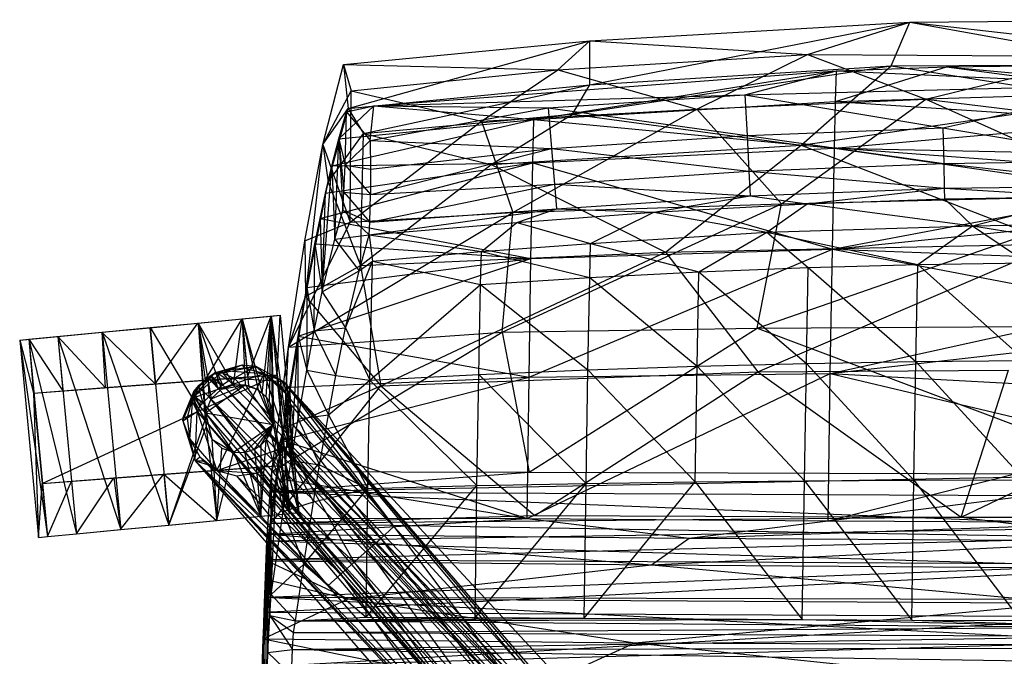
# Model space of a CAD drawing. Header units: inches. Extents: x -13.8 to 13.8, y -14.8 to 12.9.
# Tile 6 of 8: x -10.6 to -1, y 6.6 to 12.9. Entities that reach past the tile are written whole.
import ezdxf

# ---------------------------------------------------------------- set-up
doc = ezdxf.new("R2010")
doc.units = ezdxf.units.IN
doc.layers.get('0').update_dxf_attribs({"true_color": 0xc2ced6})

msp = doc.modelspace()

# ---------------------------------------------------------------- linework, layer by layer
at = {"color": 8, "true_color": 0x8c8177}
for p, q in [((-5.0146, 12.2251), (-1.8859, 12.839)), ((-5.0128, 12.6576), (-1.8859, 12.839)), ((-2.8844, 12.5228), (-1.8859, 12.839)), ((-2.0691, 12.4119), (-1.8859, 12.839)), ((-1.8859, 12.839), (1.3635, 12.8636)), ((-1.8859, 12.839), (-0.0228, 12.5066)), ((-1.8859, 12.839), (1.692, 12.4288)), ((-7.4221, 12.4243), (-5.0128, 12.6576)), ((-7.3777, 11.9949), (-5.0128, 12.6576)), ((-5.3264, 12.3747), (-5.0128, 12.6576)), ((-5.0146, 12.2251), (-5.0128, 12.6576)), ((-5.0128, 12.6576), (-2.8844, 12.5228)), ((-5.3264, 12.3747), (-2.8844, 12.5228)), ((-3.967, 11.9886), (-2.8844, 12.5228)), ((-2.8844, 12.5228), (-1.7278, 12.0862)), ((-2.8844, 12.5228), (-0.0228, 12.5066)), ((-7.6241, 11.6421), (-7.4221, 12.4243)), ((-7.4221, 12.4243), (-7.3777, 11.9949)), ((-7.4221, 12.4243), (-7.346, 12.1672)), ((-7.4221, 12.4243), (-5.3264, 12.3747)), ((-2.0691, 12.4119), (1.692, 12.4288)), ((-1.7278, 12.0862), (-0.0228, 12.5066)), ((-1.527, 12.4026), (0.3536, 12.4286)), ((-7.346, 12.1672), (-5.3264, 12.3747)), ((-7.1256, 12.0218), (-2.6023, 12.3639)), ((-6.0723, 11.8714), (-5.3264, 12.3747)), ((-5.56, 11.8889), (-2.6023, 12.3639)), ((-5.3264, 12.3747), (-3.967, 11.9886)), ((-5.182, 11.9401), (-2.0691, 12.4119)), ((-5.0146, 12.2251), (-2.0691, 12.4119)), ((-3.498, 12.1287), (-2.6023, 12.3639)), ((-2.9478, 11.6364), (-2.0691, 12.4119)), ((-2.6114, 12.0625), (-1.527, 12.4026)), ((-2.6114, 12.0625), (-2.6023, 12.3639)), ((-2.6023, 12.3639), (-1.527, 12.4026)), ((-2.6023, 12.3639), (0.3535, 12.2284)), ((-2.0691, 12.4119), (0.0609, 12.076)), ((-1.527, 12.4026), (0.3448, 12.1523)), ((-1.527, 12.4026), (0.3535, 12.2284)), ((-3.498, 12.1287), (0.3535, 12.2284)), ((-1.563, 11.8067), (0.3535, 12.2284)), ((-7.6241, 11.6421), (-7.346, 12.1672)), ((-7.3777, 11.9949), (-5.0146, 12.2251)), ((-7.3573, 10.883), (-7.346, 12.1672)), ((-7.346, 12.1672), (-6.0723, 11.8714)), ((-7.2258, 11.7498), (-5.0146, 12.2251)), ((-5.182, 11.9401), (-5.0146, 12.2251)), ((-2.6114, 12.0625), (0.3448, 12.1523)), ((-7.1256, 12.0218), (-3.498, 12.1287)), ((-5.56, 11.8889), (-2.6114, 12.0625)), ((-5.4207, 12.003), (-3.498, 12.1287)), ((-3.967, 11.9886), (-1.7278, 12.0862)), ((-3.498, 12.1287), (-3.4772, 11.7313)), ((-3.498, 12.1287), (-1.563, 11.8067)), ((-3.1397, 11.0634), (-1.7278, 12.0862)), ((-2.9478, 11.6364), (0.0609, 12.076)), ((-2.6229, 11.6083), (-2.6114, 12.0625)), ((-2.6114, 12.0625), (0.3369, 11.8699)), ((-1.7278, 12.0862), (0.3383, 11.8345)), ((-1.7278, 12.0862), (0.3609, 11.1475)), ((-7.6241, 11.6421), (-7.3777, 11.9949)), ((-7.5727, 11.2756), (-7.3777, 11.9949)), ((-7.4687, 11.6983), (-7.1256, 12.0218)), ((-7.4687, 11.6983), (-7.3922, 11.962)), ((-7.4073, 11.4415), (-7.3922, 11.962)), ((-7.3922, 11.962), (-7.1256, 12.0218)), ((-7.3922, 11.962), (-7.1614, 11.6814)), ((-7.3777, 11.9949), (-7.2258, 11.7498)), ((-7.2258, 11.7498), (-5.182, 11.9401)), ((-7.1614, 11.6814), (-7.1256, 12.0218)), ((-7.1614, 11.6814), (-5.4207, 12.003)), ((-7.1256, 12.0218), (-5.56, 11.8889)), ((-7.1256, 12.0218), (-5.4207, 12.003)), ((-6.0723, 11.8714), (-3.967, 11.9886)), ((-5.9777, 11.4471), (-5.182, 11.9401)), ((-5.7683, 10.9779), (-3.967, 11.9886)), ((-5.4207, 12.003), (-5.3892, 11.605)), ((-5.4207, 12.003), (-3.4772, 11.7313)), ((-5.182, 11.9401), (-2.9478, 11.6364)), ((-3.967, 11.9886), (-3.1397, 11.0634)), ((-7.5362, 11.4332), (-5.56, 11.8889)), ((-7.4687, 11.6983), (-5.56, 11.8889)), ((-7.3573, 10.883), (-6.0723, 11.8714)), ((-6.0723, 11.8714), (-5.7683, 10.9779)), ((-5.5711, 11.4632), (-5.56, 11.8889)), ((-5.56, 11.8889), (-2.6229, 11.6083)), ((-2.6229, 11.6083), (0.3369, 11.8699)), ((-7.5727, 11.2756), (-7.2258, 11.7498)), ((-7.2548, 10.46), (-7.2258, 11.7498)), ((-7.2258, 11.7498), (-5.9777, 11.4471)), ((-3.4772, 11.7313), (-1.563, 11.8067)), ((-1.563, 11.8067), (-1.5543, 11.4575)), ((-1.563, 11.8067), (0.3523, 11.4886)), ((-7.5362, 11.4332), (-7.4687, 11.6983)), ((-7.5086, 10.7164), (-7.4687, 11.6983)), ((-7.4687, 11.6983), (-7.4307, 11.002)), ((-7.4687, 11.6983), (-7.419, 11.1755)), ((-7.4687, 11.6983), (-7.4073, 11.4415)), ((-7.4073, 11.4415), (-7.1614, 11.6814)), ((-7.1614, 11.6814), (-7.1589, 11.4026)), ((-7.1614, 11.6814), (-5.3892, 11.605)), ((-5.3892, 11.605), (-3.4772, 11.7313)), ((-3.4772, 11.7313), (-3.4589, 11.3818)), ((-3.4772, 11.7313), (-1.5543, 11.4575)), ((-7.7994, 10.7018), (-7.6241, 11.6421)), ((-7.7957, 10.1564), (-7.6241, 11.6421)), ((-7.6241, 11.6421), (-7.5727, 11.2756)), ((-7.6241, 11.6421), (-7.3573, 10.883)), ((-7.1589, 11.4026), (-5.3892, 11.605)), ((-7.1583, 11.1555), (-5.3892, 11.605)), ((-5.9777, 11.4471), (-2.9478, 11.6364)), ((-5.5711, 11.4632), (-2.6229, 11.6083)), ((-5.3892, 11.605), (-5.3611, 11.2553)), ((-5.3892, 11.605), (-3.4589, 11.3818)), ((-4.2731, 10.5908), (-2.9478, 11.6364)), ((-2.9478, 11.6364), (-0.4525, 10.6707)), ((-2.9478, 11.6364), (0.3244, 11.3924)), ((-2.6428, 10.6202), (-2.6229, 11.6083)), ((-2.6229, 11.6083), (0.3203, 11.1798)), ((-2.6229, 11.6083), (0.3286, 11.5431)), ((-7.6515, 10.9191), (-5.5711, 11.4632)), ((-7.5983, 11.167), (-5.5711, 11.4632)), ((-7.5362, 11.4332), (-5.5711, 11.4632)), ((-5.5901, 10.528), (-5.5711, 11.4632)), ((-5.5711, 11.4632), (-2.6428, 10.6202)), ((-3.4589, 11.3818), (-1.5543, 11.4575)), ((-1.5543, 11.4575), (0.3523, 11.4886)), ((-1.5543, 11.4575), (-1.5485, 11.215)), ((-1.5543, 11.4575), (0.3511, 11.2416)), ((-7.6316, 10.2019), (-7.5362, 11.4332)), ((-7.5983, 11.167), (-7.5362, 11.4332)), ((-7.5362, 11.4332), (-7.5086, 10.7164)), ((-7.419, 11.1755), (-7.4073, 11.4415)), ((-7.4073, 11.4415), (-7.1589, 11.4026)), ((-7.4073, 11.4415), (-7.1583, 11.1555)), ((-7.2548, 10.46), (-5.9777, 11.4471)), ((-7.1589, 11.4026), (-7.1583, 11.1555)), ((-5.9777, 11.4471), (-4.2731, 10.5908)), ((-5.3611, 11.2553), (-3.4589, 11.3818)), ((-3.4589, 11.3818), (-3.4462, 11.1398)), ((-3.4589, 11.3818), (-1.5485, 11.215)), ((-7.7957, 10.1564), (-7.5727, 11.2756)), ((-7.5727, 11.2756), (-7.2548, 10.46)), ((-7.4307, 11.002), (-7.419, 11.1755)), ((-7.419, 11.1755), (-7.1651, 10.8849)), ((-7.419, 11.1755), (-7.1583, 11.1555)), ((-7.1651, 10.8849), (-5.3611, 11.2553)), ((-7.1583, 11.1555), (-5.3611, 11.2553)), ((-5.3611, 11.2553), (-5.3414, 11.0139)), ((-5.3611, 11.2553), (-3.4462, 11.1398)), ((-3.4462, 11.1398), (-1.5485, 11.215)), ((-2.8877, 11.0643), (-1.5485, 11.215)), ((-2.6428, 10.6202), (0.3203, 11.1798)), ((-1.5485, 11.215), (0.3511, 11.2416)), ((-1.5485, 11.215), (-1.5465, 11.1102)), ((-1.5485, 11.215), (-0.1484, 11.1342)), ((-7.6515, 10.9191), (-7.5983, 11.167)), ((-7.6316, 10.2019), (-7.5983, 11.167)), ((-7.1651, 10.8849), (-7.1583, 11.1555)), ((-5.3414, 11.0139), (-3.4462, 11.1398)), ((-4.3868, 10.9801), (-3.4462, 11.1398)), ((-3.4462, 11.1398), (-2.8877, 11.0643)), ((-3.3778, 9.8475), (0.3609, 11.1475)), ((-3.1397, 11.0634), (0.3609, 11.1475)), ((-2.8877, 11.0643), (-1.5465, 11.1102)), ((-1.5465, 11.1102), (-0.1484, 11.1342)), ((-1.5465, 11.1102), (-1.2726, 10.8489)), ((-1.2726, 10.8489), (-0.1484, 11.1342)), ((-7.9606, 9.6622), (-5.7683, 10.9779)), ((-7.5086, 10.7164), (-7.4307, 11.002)), ((-7.4307, 11.002), (-7.172, 10.7605)), ((-7.4307, 11.002), (-7.1651, 10.8849)), ((-7.3573, 10.883), (-5.7683, 10.9779)), ((-7.172, 10.7605), (-5.3414, 11.0139)), ((-7.1651, 10.8849), (-5.3414, 11.0139)), ((-5.8726, 9.8079), (-3.1397, 11.0634)), ((-5.8726, 9.8079), (-5.7683, 10.9779)), ((-5.7683, 10.9779), (-3.1397, 11.0634)), ((-5.7293, 10.8796), (-5.3414, 11.0139)), ((-5.7293, 10.8796), (-4.3868, 10.9801)), ((-5.3414, 11.0139), (-4.3868, 10.9801)), ((-5.0065, 10.6751), (-4.3868, 10.9801)), ((-4.3868, 10.9801), (-2.8877, 11.0643)), ((-4.3868, 10.9801), (-3.284, 10.7845)), ((-3.3778, 9.8475), (-3.1397, 11.0634)), ((-3.284, 10.7845), (-2.8877, 11.0643)), ((-2.8877, 11.0643), (-1.2726, 10.8489)), ((-7.9606, 9.6622), (-7.3573, 10.883)), ((-7.7994, 10.7018), (-7.3573, 10.883)), ((-7.702, 10.6711), (-7.6515, 10.9191)), ((-7.6515, 10.9191), (-7.6316, 10.2019)), ((-7.6515, 10.9191), (-5.5901, 10.528)), ((-7.172, 10.7605), (-7.1651, 10.8849)), ((-7.172, 10.7605), (-5.7293, 10.8796)), ((-6.0735, 10.5962), (-5.7293, 10.8796)), ((-5.7293, 10.8796), (-5.0065, 10.6751)), ((-2.6428, 10.6202), (0.3148, 10.9208)), ((-1.2726, 10.8489), (0.8537, 10.8827)), ((-5.0065, 10.6751), (-3.284, 10.7845)), ((-3.9469, 10.3965), (-3.284, 10.7845)), ((-3.284, 10.7845), (-1.2726, 10.8489)), ((-3.284, 10.7845), (-2.8777, 10.4389)), ((-3.284, 10.7845), (-1.8081, 10.4686)), ((-1.8081, 10.4686), (-1.2726, 10.8489)), ((-1.2726, 10.8489), (-0.7382, 10.4861)), ((-1.2726, 10.8489), (0.3343, 10.5893)), ((-7.9606, 9.6622), (-7.7994, 10.7018)), ((-7.7994, 10.7018), (-7.7957, 10.1564)), ((-7.6316, 10.2019), (-7.5086, 10.7164)), ((-7.5086, 10.7164), (-7.172, 10.7605)), ((-7.5086, 10.7164), (-7.2691, 10.4062)), ((-7.2691, 10.4062), (-7.172, 10.7605)), ((-7.172, 10.7605), (-7.1391, 10.5022)), ((-7.172, 10.7605), (-6.0735, 10.5962)), ((-7.7826, 10.2455), (-7.702, 10.6711)), ((-7.7093, 9.8203), (-7.702, 10.6711)), ((-7.702, 10.6711), (-7.6316, 10.2019)), ((-7.702, 10.6711), (-5.5901, 10.528)), ((-7.2548, 10.46), (-4.2731, 10.5908)), ((-7.1391, 10.5022), (-6.0735, 10.5962)), ((-7.0584, 9.2836), (-4.2731, 10.5908)), ((-6.082, 10.2725), (-6.0735, 10.5962)), ((-6.0735, 10.5962), (-5.0065, 10.6751)), ((-6.0735, 10.5962), (-5.015, 10.3412)), ((-5.6087, 9.3672), (-2.6428, 10.6202)), ((-5.5901, 10.528), (-2.6428, 10.6202)), ((-5.015, 10.3412), (-5.0065, 10.6751)), ((-5.0065, 10.6751), (-3.9469, 10.3965)), ((-4.2731, 10.5908), (-0.4525, 10.6707)), ((-4.2731, 10.5908), (-3.3716, 9.421)), ((-3.3716, 9.421), (-0.4525, 10.6707)), ((-2.6626, 9.4031), (-2.6428, 10.6202)), ((-2.6428, 10.6202), (0.2983, 10.0575)), ((-2.6428, 10.6202), (0.3065, 10.5072)), ((-7.8655, 9.768), (-5.5901, 10.528)), ((-7.7826, 10.2455), (-5.5901, 10.528)), ((-7.4018, 9.8507), (-7.1391, 10.5022)), ((-7.2691, 10.4062), (-7.1391, 10.5022)), ((-7.1661, 9.338), (-7.1391, 10.5022)), ((-7.1391, 10.5022), (-6.082, 10.2725)), ((-5.6087, 9.3672), (-5.5901, 10.528)), ((-7.7957, 10.1564), (-7.2548, 10.46)), ((-7.6316, 10.2019), (-7.2691, 10.4062)), ((-7.4018, 9.8507), (-7.2691, 10.4062)), ((-7.2548, 10.46), (-7.0584, 9.2836)), ((-3.9469, 10.3965), (-2.8777, 10.4389)), ((-2.8968, 9.5027), (-2.8777, 10.4389)), ((-2.8777, 10.4389), (-1.8081, 10.4686)), ((-2.8777, 10.4389), (-1.8277, 9.5211)), ((-1.8277, 9.5211), (-1.8081, 10.4686)), ((-1.8081, 10.4686), (-0.7382, 10.4861)), ((-1.8081, 10.4686), (-0.7586, 9.5316)), ((-6.082, 10.2725), (-5.015, 10.3412)), ((-5.0334, 9.4398), (-5.015, 10.3412)), ((-5.015, 10.3412), (-3.9469, 10.3965)), ((-5.015, 10.3412), (-3.9655, 9.4758)), ((-3.9655, 9.4758), (-3.9469, 10.3965)), ((-3.9469, 10.3965), (-2.8968, 9.5027)), ((-7.8655, 9.768), (-7.7826, 10.2455)), ((-7.7826, 10.2455), (-7.7823, 9.4377)), ((-7.7826, 10.2455), (-7.7093, 9.8203)), ((-7.1661, 9.338), (-6.082, 10.2725)), ((-6.1004, 9.3941), (-6.082, 10.2725)), ((-6.082, 10.2725), (-5.0334, 9.4398)), ((-8.003, 8.869), (-7.7957, 10.1564)), ((-7.9606, 9.6622), (-7.7957, 10.1564)), ((-7.7957, 10.1564), (-7.0584, 9.2836)), ((-7.7093, 9.8203), (-7.6316, 10.2019)), ((-7.6316, 10.2019), (-7.4018, 9.8507)), ((-2.6626, 9.4031), (0.2983, 10.0575)), ((-7.7823, 9.4377), (-7.7093, 9.8203)), ((-7.7093, 9.8203), (-7.4018, 9.8507)), ((-7.7093, 9.8203), (-7.4969, 9.3842)), ((-7.4969, 9.3842), (-7.4018, 9.8507)), ((-7.4018, 9.8507), (-7.1661, 9.338)), ((-5.8726, 9.8079), (-3.3778, 9.8475)), ((-5.6064, 8.4378), (-3.3778, 9.8475)), ((-3.3778, 9.8475), (0.2752, 9.8696)), ((-3.3778, 9.8475), (0.4184, 8.4175)), ((-8.1238, 8.4447), (-5.8726, 9.8079)), ((-7.9606, 9.6622), (-5.8726, 9.8079)), ((-7.9464, 9.2707), (-7.8655, 9.768)), ((-7.9334, 8.5529), (-7.8655, 9.768)), ((-7.8665, 8.9593), (-7.8655, 9.768)), ((-7.8655, 9.768), (-7.7823, 9.4377)), ((-7.8655, 9.768), (-5.6087, 9.3672)), ((-5.8726, 9.8079), (-5.6064, 8.4378)), ((-2.6626, 9.4031), (0.2928, 9.7411)), ((-8.1238, 8.4447), (-7.9606, 9.6622)), ((-8.003, 8.869), (-7.9606, 9.6622)), ((-1.8277, 9.5211), (-0.7586, 9.5316)), ((-7.8665, 8.9593), (-7.7823, 9.4377)), ((-7.7823, 9.4377), (-7.5703, 8.9982)), ((-7.7823, 9.4377), (-7.4969, 9.3842)), ((-6.1004, 9.3941), (-5.0334, 9.4398)), ((-5.0514, 8.3285), (-5.0334, 9.4398)), ((-5.0334, 9.4398), (-3.9655, 9.4758)), ((-5.0334, 9.4398), (-3.9839, 8.3439)), ((-3.9839, 8.3439), (-3.9655, 9.4758)), ((-3.9655, 9.4758), (-2.8968, 9.5027)), ((-3.9655, 9.4758), (-2.9157, 8.3546)), ((-3.3716, 9.421), (-0.9204, 9.4376)), ((-2.9157, 8.3546), (-2.8968, 9.5027)), ((-2.8968, 9.5027), (-1.8277, 9.5211)), ((-2.8968, 9.5027), (-1.8473, 8.3611)), ((-1.8473, 8.3611), (-1.8277, 9.5211)), ((-1.8277, 9.5211), (-0.7645, 8.3644)), ((-1.3843, 7.9994), (-0.9204, 9.4376)), ((-8.0258, 8.7526), (-5.6087, 9.3672)), ((-7.9464, 9.2707), (-5.6087, 9.3672)), ((-7.5703, 8.9982), (-7.4969, 9.3842)), ((-7.4969, 9.3842), (-7.1661, 9.338)), ((-7.1661, 9.338), (-6.1004, 9.3941)), ((-7.0584, 9.2836), (-3.3716, 9.421)), ((-6.1182, 8.3075), (-6.1004, 9.3941)), ((-6.1004, 9.3941), (-5.0514, 8.3285)), ((-5.6276, 7.9852), (-2.6626, 9.4031)), ((-5.6276, 7.9852), (-5.6087, 9.3672)), ((-5.6087, 9.3672), (-2.6626, 9.4031)), ((-5.5526, 8.016), (-3.3716, 9.421)), ((-3.3716, 9.421), (-1.3843, 7.9994)), ((-2.6826, 7.9617), (-2.6626, 9.4031)), ((-2.6626, 9.4031), (0.2763, 8.7075)), ((-2.6626, 9.4031), (0.2845, 9.2421)), ((-8.1305, 7.9406), (-7.0584, 9.2836)), ((-8.0258, 8.7526), (-7.9464, 9.2707)), ((-8.0112, 8.0531), (-7.9464, 9.2707)), ((-8.003, 8.869), (-7.0584, 9.2836)), ((-7.9464, 9.2707), (-7.9334, 8.5529)), ((-7.5703, 8.9982), (-7.1661, 9.338)), ((-7.1841, 8.2801), (-7.1661, 9.338)), ((-7.1661, 9.338), (-6.1182, 8.3075)), ((-7.0584, 9.2836), (-5.5526, 8.016)), ((-7.9334, 8.5529), (-7.8665, 8.9593)), ((-7.8665, 8.9593), (-7.5703, 8.9982)), ((-7.8665, 8.9593), (-7.6565, 8.5117)), ((-7.6565, 8.5117), (-7.5703, 8.9982)), ((-7.5703, 8.9982), (-7.1841, 8.2801)), ((-8.1305, 7.9406), (-8.003, 8.869)), ((-8.1238, 8.4447), (-8.003, 8.869)), ((-1.3843, 7.9994), (0.2754, 8.7882)), ((-8.0796, 8.3812), (-8.0258, 8.7526)), ((-8.0258, 8.7526), (-8.0112, 8.0531)), ((-8.0258, 8.7526), (-5.6276, 7.9852)), ((-2.6826, 7.9617), (0.2763, 8.7075)), ((-8.0112, 8.0531), (-7.9334, 8.5529)), ((-7.9334, 8.5529), (-7.7168, 8.1502)), ((-7.9334, 8.5529), (-7.6565, 8.5117)), ((-7.7168, 8.1502), (-7.6565, 8.5117)), ((-7.6565, 8.5117), (-7.1841, 8.2801)), ((-8.1396, 8.2462), (-8.1238, 8.4447)), ((-8.1396, 8.2462), (-5.6064, 8.4378)), ((-8.1396, 8.2462), (0.4184, 8.4175)), ((-8.1345, 7.9902), (-8.0796, 8.3812)), ((-8.1305, 7.9406), (-8.1238, 8.4447)), ((-8.1288, 7.2426), (-8.0796, 8.3812)), ((-8.1238, 8.4447), (-5.6064, 8.4378)), ((-8.0796, 8.3812), (-8.0112, 8.0531)), ((-8.0796, 8.3812), (-5.6276, 7.9852)), ((-5.6064, 8.4378), (0.4184, 8.4175)), ((-7.8116, 7.5386), (-7.1841, 8.2801)), ((-7.7168, 8.1502), (-7.1841, 8.2801)), ((-7.2022, 7.02), (-6.1182, 8.3075)), ((-7.2022, 7.02), (-7.1841, 8.2801)), ((-7.1841, 8.2801), (-6.1182, 8.3075)), ((-6.1364, 7.0166), (-5.0514, 8.3285)), ((-6.1364, 7.0166), (-6.1182, 8.3075)), ((-6.1182, 8.3075), (-5.0514, 8.3285)), ((-5.0697, 7.0111), (-3.9839, 8.3439)), ((-5.0697, 7.0111), (-5.0514, 8.3285)), ((-5.0514, 8.3285), (-3.9839, 8.3439)), ((-3.9839, 8.3439), (-2.9157, 8.3546)), ((-3.9839, 8.3439), (-2.9365, 6.9978)), ((-2.9365, 6.9978), (-2.9157, 8.3546)), ((-2.9157, 8.3546), (-1.8473, 8.3611)), ((-2.9157, 8.3546), (-1.867, 6.9914)), ((-2.6826, 7.9617), (0.2709, 8.3349)), ((-1.867, 6.9914), (-1.8473, 8.3611)), ((-1.8473, 8.3611), (-0.7645, 8.3644)), ((-1.8473, 8.3611), (-0.7992, 6.9869)), ((-8.1707, 7.7685), (-8.1396, 8.2462)), ((-8.1396, 8.2462), (-8.1305, 7.9406)), ((-8.1396, 8.2462), (0.5757, 7.9012)), ((-8.1396, 8.2462), (1.8435, 8.199)), ((-8.0112, 8.0531), (-7.7168, 8.1502)), ((-7.8116, 7.5386), (-7.7168, 8.1502)), ((-8.1305, 7.9406), (-5.5526, 8.016)), ((-8.1305, 7.9406), (-1.3843, 7.9994)), ((-8.1288, 7.2426), (-8.0112, 8.0531)), ((-8.0112, 8.0531), (-7.8116, 7.5386)), ((-5.5526, 8.016), (-1.3843, 7.9994)), ((-1.3843, 7.9994), (3.2233, 8.0024)), ((-1.3843, 7.9994), (0.1476, 7.8018)), ((-8.1707, 7.7685), (-8.1305, 7.9406)), ((-8.1707, 7.7685), (0.5757, 7.9012)), ((-8.1579, 7.586), (-8.1305, 7.9406)), ((-8.1505, 7.8317), (-8.1345, 7.9902)), ((-8.1505, 7.8317), (-5.6276, 7.9852)), ((-8.1442, 7.0366), (-8.1345, 7.9902)), ((-8.1345, 7.9902), (-8.1288, 7.2426)), ((-8.1345, 7.9902), (-5.6276, 7.9852)), ((-8.1305, 7.9406), (0.1476, 7.8018)), ((-5.6276, 7.9852), (-4.0444, 7.7939)), ((-5.6276, 7.9852), (-2.6826, 7.9617)), ((-4.0444, 7.7939), (-2.6826, 7.9617)), ((-4.0444, 7.7939), (0.2444, 7.948)), ((-2.6826, 7.9617), (0.2444, 7.948)), ((-8.1685, 7.5735), (-8.1505, 7.8317)), ((-8.1614, 6.6752), (-8.1505, 7.8317)), ((-8.1579, 7.586), (0.1476, 7.8018)), ((-8.1505, 7.8317), (-8.1442, 7.0366)), ((-8.1505, 7.8317), (-4.4123, 7.5315)), ((-8.1505, 7.8317), (-4.0444, 7.7939)), ((-8.2042, 6.5403), (-8.1707, 7.7685)), ((-8.1986, 7.071), (-8.1707, 7.7685)), ((-8.1775, 7.2169), (-8.1707, 7.7685)), ((-8.1707, 7.7685), (-8.1579, 7.586)), ((-8.1707, 7.7685), (0.4685, 7.5067)), ((-4.4123, 7.5315), (-4.0444, 7.7939)), ((-4.4123, 7.5315), (0.275, 7.7682)), ((-4.0444, 7.7939), (0.275, 7.7682)), ((-8.1793, 7.3906), (-8.1685, 7.5735)), ((-8.1775, 7.2169), (-8.1579, 7.586)), ((-8.1775, 7.2169), (0.2816, 7.5393)), ((-8.1685, 7.5735), (-8.1614, 6.6752)), ((-8.1685, 7.5735), (-7.3784, 7.2008)), ((-8.1685, 7.5735), (-4.4123, 7.5315)), ((-8.1579, 7.586), (0.2816, 7.5393)), ((-8.1288, 7.2426), (-7.8116, 7.5386)), ((-7.8927, 6.9867), (-7.8116, 7.5386)), ((-7.8116, 7.5386), (-7.2022, 7.02)), ((-7.3784, 7.2008), (-4.4123, 7.5315)), ((-4.4123, 7.5315), (-0.3519, 7.1604)), ((-4.4123, 7.5315), (0.2548, 7.5012)), ((-8.1986, 7.071), (0.4685, 7.5067)), ((-8.2067, 6.8088), (-8.1793, 7.3906)), ((-8.1796, 6.1195), (-8.1793, 7.3906)), ((-8.1793, 7.3906), (-8.1614, 6.6752)), ((-8.1793, 7.3906), (-7.3784, 7.2008)), ((-8.1442, 7.0366), (-8.1288, 7.2426)), ((-8.1288, 7.2426), (-7.8927, 6.9867)), ((-8.2067, 6.8088), (-7.3784, 7.2008)), ((-8.2042, 6.5403), (-8.1775, 7.2169)), ((-8.1775, 7.2169), (0.2368, 6.7811)), ((-8.1775, 7.2169), (0.8005, 7.1918)), ((-7.3784, 7.2008), (-4.573, 6.77)), ((-7.3784, 7.2008), (-0.3519, 7.1604)), ((-4.573, 6.77), (-0.3519, 7.1604)), ((-8.215, 6.5346), (-8.1986, 7.071)), ((-8.2042, 6.5403), (-8.1986, 7.071)), ((-8.1986, 7.071), (0.2555, 7.0253)), ((-8.1614, 6.6752), (-8.1442, 7.0366)), ((-8.1442, 7.0366), (-7.9215, 6.7036)), ((-8.1442, 7.0366), (-7.9108, 6.8723)), ((-8.1442, 7.0366), (-7.8927, 6.9867)), ((-8.215, 6.5346), (0.2555, 7.0253)), ((-7.9108, 6.8723), (-7.8927, 6.9867)), ((-7.8927, 6.9867), (-7.2022, 7.02)), ((-7.8927, 6.9867), (-6.1364, 7.0166)), ((-7.8927, 6.9867), (-5.0697, 7.0111)), ((-7.8927, 6.9867), (-2.9365, 6.9978)), ((-7.8927, 6.9867), (0.2353, 6.9221)), ((-7.2022, 7.02), (-6.1364, 7.0166)), ((-6.1364, 7.0166), (-5.0697, 7.0111)), ((-5.0697, 7.0111), (-2.9365, 6.9978)), ((-2.9365, 6.9978), (-1.867, 6.9914)), ((-2.9365, 6.9978), (0.2353, 6.9221)), ((-1.867, 6.9914), (-0.7992, 6.9869)), ((-1.867, 6.9914), (0.2353, 6.9221)), ((-7.9215, 6.7036), (-7.9108, 6.8723)), ((-7.9108, 6.8723), (0.2353, 6.9221)), ((-7.9108, 6.8723), (0.2292, 6.8349)), ((-8.2273, 4.0272), (-8.2067, 6.8088)), ((-8.2268, 6.2743), (-8.2067, 6.8088)), ((-8.2067, 6.8088), (-8.1796, 6.1195)), ((-8.2067, 6.8088), (-5.6337, 6.2902)), ((-8.2067, 6.8088), (-4.573, 6.77)), ((-8.2042, 6.5403), (0.2368, 6.7811)), ((-7.9215, 6.7036), (0.2292, 6.8349)), ((-5.6337, 6.2902), (-4.573, 6.77)), ((-4.573, 6.77), (0.1936, 6.2749)), ((-4.573, 6.77), (0.8143, 6.7474)), ((-8.1796, 6.1195), (-8.1614, 6.6752)), ((-8.1614, 6.6752), (-7.9215, 6.7036)), ((-8.1614, 6.6752), (-7.9301, 6.4533)), ((-7.9301, 6.4533), (-7.9215, 6.7036)), ((-7.9215, 6.7036), (0.2314, 6.7191)), ((-7.9215, 6.7036), (0.244, 6.5791))]:
    msp.add_line(p, q, dxfattribs=at)
at = {"color": 18, "true_color": 0x000000}
for p, q in [((-8.8469, 9.8964), (-8.0409, 9.9729)), ((-8.8469, 9.8964), (-8.4148, 9.9374)), ((-8.8448, 9.8966), (-8.0409, 9.9729)), ((-8.8448, 9.8966), (-8.4132, 9.9376)), ((-8.7752, 9.339), (-8.4148, 9.9374)), ((-8.4978, 9.2931), (-8.4132, 9.9376)), ((-8.4148, 9.9374), (-8.0409, 9.9729)), ((-8.4148, 9.9374), (-8.1308, 9.9644)), ((-8.4148, 9.9374), (-8.3609, 9.3701)), ((-8.4132, 9.9376), (-8.0409, 9.9729)), ((-8.4132, 9.9376), (-8.1299, 9.9645)), ((-8.4132, 9.9376), (-8.3844, 9.2929)), ((-8.4132, 9.9376), (-8.3513, 9.2854)), ((-8.4132, 9.9376), (-8.2579, 9.2428)), ((-8.4132, 9.9376), (-8.2169, 9.2111)), ((-8.3609, 9.3701), (-8.1308, 9.9644)), ((-8.2169, 9.2111), (-8.1299, 9.9645)), ((-8.1801, 9.1719), (-8.1299, 9.9645)), ((-8.1463, 9.1205), (-8.1299, 9.9645)), ((-8.1308, 9.9644), (-8.0409, 9.9729)), ((-8.1308, 9.9644), (-8.071, 9.3919)), ((-8.1299, 9.9645), (-8.0409, 9.9729)), ((-8.1299, 9.9645), (-8.1204, 9.057)), ((-8.1299, 9.9645), (-8.1074, 8.9808)), ((-8.1299, 9.9645), (-7.9468, 8.0346)), ((-8.1299, 9.9645), (-7.8577, 8.0431)), ((-8.071, 9.3919), (-8.0409, 9.9729)), ((-8.0409, 9.9729), (-7.8577, 8.0431)), ((-9.7847, 9.8074), (-8.8448, 9.8966)), ((-9.7847, 9.8074), (-8.8469, 9.8964)), ((-9.7847, 9.8074), (-9.3159, 9.8519)), ((-9.7826, 9.8076), (-8.8448, 9.8966)), ((-9.7826, 9.8076), (-9.3136, 9.8521)), ((-9.3159, 9.8519), (-8.8469, 9.8964)), ((-9.3159, 9.8519), (-9.2637, 9.3022)), ((-9.3136, 9.8521), (-8.8448, 9.8966)), ((-9.3136, 9.8521), (-9.1304, 7.9223)), ((-9.3136, 9.8521), (-8.7763, 8.9518)), ((-9.2637, 9.3022), (-8.8469, 9.8964)), ((-8.8469, 9.8964), (-8.8448, 9.8966)), ((-8.8469, 9.8964), (-8.7752, 9.339)), ((-8.8448, 9.8966), (-8.7763, 8.9518)), ((-8.8448, 9.8966), (-8.7715, 9.0203)), ((-8.8448, 9.8966), (-8.7155, 9.1556)), ((-8.8448, 9.8966), (-8.6145, 9.2498)), ((-8.8448, 9.8966), (-8.4978, 9.2931)), ((-10.5886, 9.7311), (-9.7826, 9.8076)), ((-10.5886, 9.7311), (-10.2147, 9.7666)), ((-10.5886, 9.7311), (-10.4987, 9.7396)), ((-10.5886, 9.7311), (-10.4995, 9.7395)), ((-10.5886, 9.7311), (-10.4542, 9.2128)), ((-10.5886, 9.7311), (-10.4054, 7.8013)), ((-10.5886, 9.7311), (-10.3155, 7.8098)), ((-10.4995, 9.7395), (-9.7826, 9.8076)), ((-10.4995, 9.7395), (-9.7847, 9.8074)), ((-10.4995, 9.7395), (-10.2162, 9.7664)), ((-10.4995, 9.7395), (-10.4542, 9.2128)), ((-10.4995, 9.7395), (-10.1658, 9.2345)), ((-10.4987, 9.7396), (-10.2147, 9.7666)), ((-10.4987, 9.7396), (-10.3155, 7.8098)), ((-10.4987, 9.7396), (-10.0315, 7.8368)), ((-10.2162, 9.7664), (-9.7847, 9.8074)), ((-10.2162, 9.7664), (-10.1658, 9.2345)), ((-10.2162, 9.7664), (-9.752, 9.2656)), ((-10.2147, 9.7666), (-9.7826, 9.8076)), ((-10.2147, 9.7666), (-10.0315, 7.8368)), ((-10.2147, 9.7666), (-9.5994, 7.8778)), ((-9.7847, 9.8074), (-9.7826, 9.8076)), ((-9.7847, 9.8074), (-9.752, 9.2656)), ((-9.7847, 9.8074), (-9.2637, 9.3022)), ((-9.7826, 9.8076), (-9.5994, 7.8778)), ((-9.7826, 9.8076), (-9.1304, 7.9223)), ((-8.6594, 9.4173), (-8.4143, 9.4877)), ((-8.6564, 9.4101), (-8.4143, 9.4877)), ((-8.6055, 9.4093), (-8.4143, 9.4877)), ((-8.6055, 9.4093), (-8.281, 9.4756)), ((-8.5962, 9.4325), (-8.4143, 9.4877)), ((-8.5962, 9.4325), (-8.3941, 9.4587)), ((-8.4924, 9.3569), (-8.281, 9.4756)), ((-8.4143, 9.4877), (-8.3941, 9.4587)), ((-8.4143, 9.4877), (-8.281, 9.4756)), ((-8.3941, 9.4587), (-8.281, 9.4756)), ((-8.3941, 9.4587), (-8.199, 9.4045)), ((-8.281, 9.4756), (-8.199, 9.4045)), ((-8.281, 9.4756), (-8.0091, 9.3261)), ((-10.4542, 9.2128), (-8.071, 9.3919)), ((-10.3703, 8.3293), (-8.071, 9.3919)), ((-10.1658, 9.2345), (-8.071, 9.3919)), ((-10.1658, 9.2345), (-8.3609, 9.3701)), ((-9.752, 9.2656), (-8.3609, 9.3701)), ((-9.752, 9.2656), (-8.7752, 9.339)), ((-9.2637, 9.3022), (-8.7752, 9.339)), ((-8.8965, 9.1664), (-8.5962, 9.4325)), ((-8.8965, 9.1664), (-8.678, 9.4133)), ((-8.8965, 9.1664), (-8.199, 9.4045)), ((-8.8852, 9.2276), (-8.678, 9.4133)), ((-8.844, 9.2779), (-8.7506, 9.3646)), ((-8.8346, 9.2884), (-8.678, 9.4133)), ((-8.8346, 9.2884), (-8.7157, 9.388)), ((-8.8346, 9.2884), (-8.7506, 9.3646)), ((-8.7752, 9.339), (-8.3609, 9.3701)), ((-8.7506, 9.3646), (-8.7157, 9.388)), ((-8.7506, 9.3646), (-8.7205, 9.3849)), ((-8.7506, 9.3646), (-8.7377, 9.1763)), ((-8.7506, 9.3646), (-8.698, 9.3252)), ((-8.7506, 9.3646), (-8.6465, 9.2584)), ((-8.7205, 9.3849), (-8.6594, 9.4173)), ((-8.7205, 9.3849), (-8.6564, 9.4101)), ((-8.7205, 9.3849), (-8.7157, 9.388)), ((-8.7205, 9.3849), (-8.698, 9.3252)), ((-8.7205, 9.3849), (-8.6738, 9.3219)), ((-8.7205, 9.3849), (-8.6045, 9.2944)), ((-8.7157, 9.388), (-8.6594, 9.4173)), ((-8.7157, 9.388), (-8.678, 9.4133)), ((-8.678, 9.4133), (-8.5962, 9.4325)), ((-8.678, 9.4133), (-8.6594, 9.4173)), ((-8.6625, 8.4564), (-8.199, 9.4045)), ((-8.6594, 9.4173), (-8.5962, 9.4325)), ((-8.6594, 9.4173), (-8.6564, 9.4101)), ((-8.6564, 9.4101), (-8.6055, 9.4093)), ((-8.6564, 9.4101), (-8.6045, 9.2944)), ((-8.6564, 9.4101), (-8.5429, 9.3363)), ((-8.6055, 9.4093), (-8.5429, 9.3363)), ((-8.6055, 9.4093), (-8.4924, 9.3569)), ((-8.5962, 9.4325), (-8.199, 9.4045)), ((-8.5429, 9.3363), (-8.4924, 9.3569)), ((-8.4924, 9.3569), (-8.0091, 9.3261)), ((-8.4924, 9.3569), (-4.171, 4.83)), ((-8.4924, 9.3569), (0.1503, 0.3031)), ((-8.3609, 9.3701), (-8.071, 9.3919)), ((-8.199, 9.4045), (-8.199, 9.4045)), ((-8.199, 9.4045), (-8.049, 9.2902)), ((-8.199, 9.4045), (-8.0137, 9.2471)), ((-8.199, 9.4045), (-8.0091, 9.3261)), ((-8.199, 9.4045), (-7.9832, 9.2005)), ((-8.199, 9.4045), (-7.965, 8.6946)), ((-8.071, 9.3919), (-7.9871, 8.5084)), ((-8.071, 9.3919), (-7.8577, 8.0431)), ((-10.1658, 9.2345), (-9.752, 9.2656)), ((-9.752, 9.2656), (-9.2637, 9.3022)), ((-8.9897, 8.9745), (-8.844, 9.2779)), ((-8.9084, 9.1461), (-8.844, 9.2779)), ((-8.8903, 9.1899), (-8.844, 9.2779)), ((-8.8852, 9.2276), (-8.8346, 9.2884)), ((-8.8852, 9.2276), (-8.844, 9.2779)), ((-8.8676, 9.1716), (-8.844, 9.2779)), ((-8.844, 9.2779), (-8.8346, 9.2884)), ((-8.844, 9.2779), (-8.7987, 9.116)), ((-8.844, 9.2779), (-8.7377, 9.1763)), ((-8.7715, 9.0203), (-8.3844, 9.2929)), ((-8.7377, 9.1763), (-8.6465, 9.2584)), ((-8.7155, 9.1556), (-8.3844, 9.2929)), ((-8.7155, 9.1556), (-8.6145, 9.2498)), ((-8.698, 9.3252), (-8.6738, 9.3219)), ((-8.698, 9.3252), (-8.6465, 9.2584)), ((-8.6738, 9.3219), (-8.6465, 9.2584)), ((-8.6738, 9.3219), (-8.6045, 9.2944)), ((-8.6465, 9.2584), (-8.6045, 9.2944)), ((-8.6465, 9.2584), (-5.9371, 6.4079)), ((-8.6145, 9.2498), (-8.4978, 9.2931)), ((-8.6145, 9.2498), (-8.3844, 9.2929)), ((-8.6045, 9.2944), (-8.5429, 9.3363)), ((-8.6045, 9.2944), (-5.9371, 6.4079)), ((-8.6045, 9.2944), (-3.2278, 3.5575)), ((-8.6045, 9.2944), (-0.6115, 1.0727)), ((-8.6045, 9.2944), (-0.2851, 0.6491)), ((-8.5429, 9.3363), (-0.6115, 1.0727)), ((-8.5429, 9.3363), (0.1503, 0.3031)), ((-8.4978, 9.2931), (-8.3844, 9.2929)), ((-8.3844, 9.2929), (-8.3844, 9.2929)), ((-8.3844, 9.2929), (-8.3513, 9.2854)), ((-8.3844, 9.2929), (-8.2579, 9.2428)), ((-8.3844, 9.2929), (-8.1118, 8.9057)), ((-8.3513, 9.2854), (-8.2579, 9.2428)), ((-8.2579, 9.2428), (-8.2169, 9.2111)), ((-8.2579, 9.2428), (-8.1118, 8.9057)), ((-8.049, 9.2902), (-8.0091, 9.3261)), ((-8.049, 9.2902), (-8.0137, 9.2471)), ((-8.0137, 9.2471), (-8.0091, 9.3261)), ((-8.0137, 9.2471), (-7.9832, 9.2005)), ((-8.0091, 9.3261), (-7.9832, 9.2005)), ((-8.0091, 9.3261), (-6.9294, 7.9083)), ((-8.0091, 9.3261), (-5.7264, 6.6014)), ((-8.0091, 9.3261), (-4.5233, 5.2945)), ((-8.0091, 9.3261), (-4.171, 4.83)), ((-8.0091, 9.3261), (0.1219, 0.5756)), ((-10.4542, 9.2128), (-10.1658, 9.2345)), ((-10.4542, 9.2128), (-10.4054, 7.8013)), ((-10.4542, 9.2128), (-10.3703, 8.3293)), ((-8.9932, 8.9411), (-8.9084, 9.1461)), ((-8.9897, 8.9745), (-8.8852, 9.2276)), ((-8.9897, 8.9745), (-8.8965, 9.1664)), ((-8.9897, 8.9745), (-8.9084, 9.1461)), ((-8.9498, 8.9663), (-8.8965, 9.1664)), ((-8.924, 8.7621), (-8.8965, 9.1664)), ((-8.9084, 9.1461), (-8.8903, 9.1899)), ((-8.9084, 9.1461), (-8.852, 9.0335)), ((-8.8965, 9.1664), (-8.8852, 9.2276)), ((-8.8965, 9.1664), (-8.8965, 9.1664)), ((-8.8965, 9.1664), (-8.6625, 8.4564)), ((-8.8903, 9.1899), (-8.8676, 9.1716)), ((-8.8903, 9.1899), (-8.852, 9.0335)), ((-8.8903, 9.1899), (-8.8272, 9.0802)), ((-8.8676, 9.1716), (-8.8272, 9.0802)), ((-8.8676, 9.1716), (-8.8215, 9.1344)), ((-8.8676, 9.1716), (-8.7987, 9.116)), ((-8.7987, 9.116), (-8.7377, 9.1763)), ((-8.7715, 9.0203), (-8.7155, 9.1556)), ((-8.7377, 9.1763), (-7.7073, 7.8436)), ((-8.7377, 9.1763), (-6.1902, 6.1803)), ((-8.7377, 9.1763), (-5.9371, 6.4079)), ((-8.2169, 9.2111), (-8.1801, 9.1719)), ((-8.2169, 9.2111), (-8.1118, 8.9057)), ((-8.1801, 9.1719), (-8.1463, 9.1205)), ((-8.1801, 9.1719), (-8.1118, 8.9057)), ((-7.9832, 9.2005), (-7.965, 8.6946)), ((-7.9832, 9.2005), (-7.9375, 9.0989)), ((-7.9832, 9.2005), (-6.9294, 7.9083)), ((-8.852, 9.0335), (-8.8272, 9.0802)), ((-8.8272, 9.0802), (-8.8215, 9.1344)), ((-8.8272, 9.0802), (-8.7987, 9.116)), ((-8.8272, 9.0802), (-4.9219, 4.5521)), ((-8.8215, 9.1344), (-8.7987, 9.116)), ((-8.7987, 9.116), (-7.7073, 7.8436)), ((-8.7987, 9.116), (-4.9219, 4.5521)), ((-8.1463, 9.1205), (-8.1204, 9.057)), ((-8.1463, 9.1205), (-8.1118, 8.9057)), ((-8.1204, 9.057), (-8.1118, 8.9057)), ((-8.1204, 9.057), (-8.1074, 8.9808)), ((-7.965, 8.6946), (-7.9375, 9.0989)), ((-7.9375, 9.0989), (-7.9117, 8.8946)), ((-7.9375, 9.0989), (-6.9294, 7.9083)), ((-8.9932, 8.9411), (-8.852, 9.0335)), ((-8.9932, 8.9411), (-8.9897, 8.9745)), ((-8.9932, 8.9411), (-8.9498, 8.9663)), ((-8.9897, 8.9745), (-8.9498, 8.9663)), ((-8.9498, 8.9663), (-8.924, 8.7621)), ((-8.8725, 8.5497), (-8.852, 9.0335)), ((-8.852, 9.0335), (-4.9219, 4.5521)), ((-8.852, 9.0335), (-4.7781, 4.2215)), ((-8.7763, 8.9518), (-8.7715, 9.0203)), ((-8.7715, 9.0203), (-8.7715, 9.0203)), ((-8.7715, 9.0203), (-8.7669, 8.8836)), ((-8.7715, 9.0203), (-8.7088, 8.7611)), ((-8.7715, 9.0203), (-8.499, 8.6332)), ((-8.7715, 9.0203), (-8.1118, 8.9057)), ((-8.1118, 8.9057), (-8.1074, 8.9808)), ((-8.1074, 8.9808), (-7.9468, 8.0346)), ((-9.1304, 7.9223), (-8.7763, 8.9518)), ((-9.1304, 7.9223), (-8.7669, 8.8836)), ((-8.9932, 8.9411), (-8.924, 8.7621)), ((-8.9932, 8.9411), (-8.8725, 8.5497)), ((-8.7763, 8.9518), (-8.7669, 8.8836)), ((-8.7669, 8.8836), (-8.7088, 8.7611)), ((-8.7669, 8.8836), (-8.6616, 7.9668)), ((-8.499, 8.6332), (-8.1118, 8.9057)), ((-8.3891, 8.6324), (-8.1118, 8.9057)), ((-8.2923, 8.6634), (-8.1118, 8.9057)), ((-8.2302, 8.7035), (-8.1118, 8.9057)), ((-8.1783, 8.7563), (-8.1118, 8.9057)), ((-8.1377, 8.8227), (-8.1118, 8.9057)), ((-8.1118, 8.9057), (-8.1118, 8.9057)), ((-8.1118, 8.9057), (-7.9468, 8.0346)), ((-7.965, 8.6946), (-7.9117, 8.8946)), ((-7.9117, 8.8946), (-7.0589, 7.7918)), ((-7.9117, 8.8946), (-6.9294, 7.9083)), ((-8.924, 8.7621), (-8.8725, 8.5497)), ((-8.924, 8.7621), (-8.8286, 8.5893)), ((-8.924, 8.7621), (-8.6625, 8.4564)), ((-8.7088, 8.7611), (-8.6616, 7.9668)), ((-8.7088, 8.7611), (-8.6121, 8.6748)), ((-8.7088, 8.7611), (-8.499, 8.6332)), ((-8.1783, 8.7563), (-8.1377, 8.8227)), ((-8.1377, 8.8227), (-7.9468, 8.0346)), ((-8.6625, 8.4564), (-7.965, 8.6946)), ((-8.6616, 7.9668), (-8.6121, 8.6748)), ((-8.6121, 8.6748), (-8.499, 8.6332)), ((-8.2923, 8.6634), (-8.2302, 8.7035)), ((-8.2653, 8.4285), (-7.965, 8.6946)), ((-8.2302, 8.7035), (-8.1783, 8.7563)), ((-8.2302, 8.7035), (-8.23, 8.0078)), ((-8.23, 8.0078), (-8.1783, 8.7563)), ((-8.1783, 8.7563), (-7.9468, 8.0346)), ((-7.965, 8.6946), (-7.965, 8.6946)), ((-7.965, 8.6946), (-7.318, 7.5589)), ((-7.965, 8.6946), (-7.1885, 7.6753)), ((-7.965, 8.6946), (-7.0589, 7.7918)), ((-8.8725, 8.5497), (-8.8286, 8.5893)), ((-8.8286, 8.5893), (-8.7924, 8.5499)), ((-8.8286, 8.5893), (-8.6625, 8.4564)), ((-8.6616, 7.9668), (-8.499, 8.6332)), ((-8.499, 8.6332), (-8.499, 8.6332)), ((-8.499, 8.6332), (-8.3891, 8.6324)), ((-8.499, 8.6332), (-8.23, 8.0078)), ((-8.3891, 8.6324), (-8.2923, 8.6634)), ((-8.3891, 8.6324), (-8.23, 8.0078)), ((-8.2923, 8.6634), (-8.23, 8.0078)), ((-10.3703, 8.3293), (-7.9871, 8.5084)), ((-10.0819, 8.3509), (-7.9871, 8.5084)), ((-10.0819, 8.3509), (-8.2771, 8.4866)), ((-9.6681, 8.382), (-8.2771, 8.4866)), ((-8.8725, 8.5497), (-8.7924, 8.5499)), ((-8.8725, 8.5497), (-8.7524, 8.5143)), ((-8.8725, 8.5497), (-7.5771, 7.3259)), ((-8.8725, 8.5497), (-6.4049, 5.9912)), ((-8.8725, 8.5497), (-5.2328, 4.6565)), ((-8.8725, 8.5497), (-4.7781, 4.2215)), ((-8.8725, 8.5497), (-1.0322, -0.462)), ((-8.8725, 8.5497), (-1.0028, -0.4965)), ((-8.7924, 8.5499), (-8.7524, 8.5143)), ((-8.7924, 8.5499), (-8.6625, 8.4564)), ((-8.7524, 8.5143), (-8.6625, 8.4564)), ((-8.7524, 8.5143), (-7.5771, 7.3259)), ((-8.6914, 8.4554), (-8.2771, 8.4866)), ((-8.2771, 8.4866), (-7.9871, 8.5084)), ((-8.2771, 8.4866), (-8.2316, 8.0076)), ((-8.2771, 8.4866), (-7.9476, 8.0346)), ((-7.9871, 8.5084), (-7.9476, 8.0346)), ((-7.9871, 8.5084), (-7.8577, 8.0431)), ((-10.0819, 8.3509), (-9.6681, 8.382)), ((-10.0331, 7.8366), (-9.6681, 8.382)), ((-9.6681, 8.382), (-8.6914, 8.4554)), ((-9.6681, 8.382), (-9.1798, 8.4187)), ((-9.6681, 8.382), (-9.6015, 7.8776)), ((-9.6015, 7.8776), (-9.1798, 8.4187)), ((-9.1798, 8.4187), (-8.6914, 8.4554)), ((-9.1798, 8.4187), (-9.1327, 7.9221)), ((-9.1798, 8.4187), (-8.6637, 7.9666)), ((-8.6914, 8.4554), (-8.6637, 7.9666)), ((-8.6914, 8.4554), (-8.2316, 8.0076)), ((-8.6625, 8.4564), (-8.6625, 8.4564)), ((-8.6625, 8.4564), (-8.4673, 8.4023)), ((-8.6625, 8.4564), (-8.2653, 8.4285)), ((-8.6625, 8.4564), (-7.5771, 7.3259)), ((-8.4673, 8.4023), (-8.2653, 8.4285)), ((-8.4673, 8.4023), (-7.5771, 7.3259)), ((-8.4673, 8.4023), (-7.4475, 7.4424)), ((-8.2653, 8.4285), (-7.4475, 7.4424)), ((-8.2653, 8.4285), (-7.318, 7.5589)), ((-10.4054, 7.8013), (-10.3703, 8.3293)), ((-10.3703, 8.3293), (-10.0819, 8.3509)), ((-10.3703, 8.3293), (-10.3163, 7.8097)), ((-10.3163, 7.8097), (-10.0819, 8.3509)), ((-10.0819, 8.3509), (-10.0331, 7.8366)), ((-8.6637, 7.9666), (-8.2316, 8.0076)), ((-8.6616, 7.9668), (-8.23, 8.0078)), ((-8.6616, 7.9668), (-8.2316, 8.0076)), ((-8.2316, 8.0076), (-7.9476, 8.0346)), ((-8.2316, 8.0076), (-8.23, 8.0078)), ((-8.23, 8.0078), (-7.9476, 8.0346)), ((-8.23, 8.0078), (-7.9468, 8.0346)), ((-7.9476, 8.0346), (-7.8577, 8.0431)), ((-7.9476, 8.0346), (-7.9468, 8.0346)), ((-7.9468, 8.0346), (-7.8577, 8.0431)), ((-9.6015, 7.8776), (-9.1304, 7.9223)), ((-9.6015, 7.8776), (-9.1327, 7.9221)), ((-9.5994, 7.8778), (-9.1304, 7.9223)), ((-9.1327, 7.9221), (-8.6637, 7.9666)), ((-9.1327, 7.9221), (-9.1304, 7.9223)), ((-9.1304, 7.9223), (-8.6616, 7.9668)), ((-9.1304, 7.9223), (-8.6637, 7.9666)), ((-8.6637, 7.9666), (-8.6616, 7.9668)), ((-7.0589, 7.7918), (-6.9294, 7.9083)), ((-6.9294, 7.9083), (-5.8621, 6.4793)), ((-6.9294, 7.9083), (-5.7264, 6.6014)), ((-10.4054, 7.8013), (-10.3155, 7.8098)), ((-10.4054, 7.8013), (-10.3163, 7.8097)), ((-10.3163, 7.8097), (-10.0315, 7.8368)), ((-10.3163, 7.8097), (-10.0331, 7.8366)), ((-10.3163, 7.8097), (-10.3155, 7.8098)), ((-10.3155, 7.8098), (-10.0315, 7.8368)), ((-10.0331, 7.8366), (-9.6015, 7.8776)), ((-10.0331, 7.8366), (-10.0315, 7.8368)), ((-10.0315, 7.8368), (-9.5994, 7.8778)), ((-10.0315, 7.8368), (-9.6015, 7.8776)), ((-9.6015, 7.8776), (-9.5994, 7.8778)), ((-7.7073, 7.8436), (-6.1902, 6.1803)), ((-7.7073, 7.8436), (-4.9219, 4.5521)), ((-7.1885, 7.6753), (-7.0589, 7.7918)), ((-7.0589, 7.7918), (-5.9978, 6.3573)), ((-7.0589, 7.7918), (-5.8621, 6.4793)), ((-7.318, 7.5589), (-7.1885, 7.6753)), ((-7.1885, 7.6753), (-6.1335, 6.2353)), ((-7.1885, 7.6753), (-5.9978, 6.3573)), ((-7.4475, 7.4424), (-7.318, 7.5589)), ((-7.318, 7.5589), (-6.2692, 6.1133)), ((-7.318, 7.5589), (-6.1335, 6.2353)), ((-7.5771, 7.3259), (-7.4475, 7.4424)), ((-7.4475, 7.4424), (-6.4049, 5.9912)), ((-7.4475, 7.4424), (-6.2692, 6.1133)), ((-7.5771, 7.3259), (-6.4049, 5.9912))]:
    msp.add_line(p, q, dxfattribs=at)

doc.saveas('drawing.dxf')
